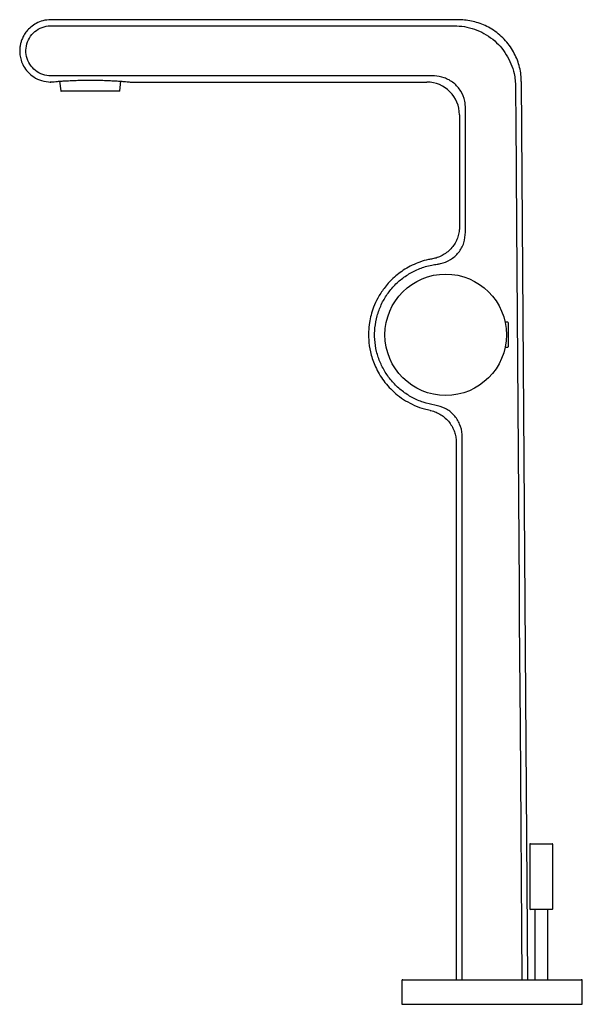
# Model space of a CAD drawing. Header units: millimetres. Extents: x 4047.256 to 4047.428, y 2132.79 to 2133.09.
import ezdxf

# ---------------------------------------------------------------- set-up
doc = ezdxf.new("R2010")
doc.units = ezdxf.units.MM
doc.layers.add('SANINDUSA', color=3, linetype='Continuous')

msp = doc.modelspace()

# ---------------------------------------------------------------- linework, layer by layer
at = {"layer": 'SANINDUSA'}
for p, q in [((4047.39005221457, 2133.090257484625), (4047.265602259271, 2133.090257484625)), ((4047.265623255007, 2133.088403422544), (4047.388485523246, 2133.088403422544)), ((4047.382122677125, 2133.073111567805), (4047.265623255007, 2133.073111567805)), ((4047.268272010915, 2133.071508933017), (4047.268660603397, 2133.068545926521)), ((4047.286583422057, 2133.068545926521), (4047.286972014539, 2133.071508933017)), ((4047.289827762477, 2133.071257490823), (4047.38012325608, 2133.071257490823)), ((4047.410953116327, 2132.797757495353), (4047.409052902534, 2133.071388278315)), ((4047.286484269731, 2133.068458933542), (4047.268759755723, 2133.068458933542)), ((4047.391977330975, 2133.025543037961), (4047.391977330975, 2133.063256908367)), ((4047.390123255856, 2133.061257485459), (4047.390123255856, 2133.027206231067)), ((4047.404821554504, 2132.998057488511), (4047.404027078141, 2132.998057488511)), ((4047.404921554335, 2132.997957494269), (4047.404921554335, 2132.995813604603)), ((4047.404921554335, 2132.995813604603), (4047.404921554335, 2132.990557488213)), ((4047.404027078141, 2132.990457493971), (4047.404821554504, 2132.990457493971)), ((4047.404027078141, 2132.990457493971), (4047.404037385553, 2132.990457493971)), ((4047.389123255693, 2132.961486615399), (4047.389123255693, 2132.797757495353)), ((4047.390962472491, 2132.797757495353), (4047.390962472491, 2132.96310949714)), ((4047.411544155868, 2132.838978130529), (4047.411544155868, 2132.819378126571)), ((4047.411744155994, 2132.839178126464), (4047.41582024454, 2132.839178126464)), ((4047.41582024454, 2132.839178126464), (4047.418344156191, 2132.839178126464)), ((4047.418544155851, 2132.819378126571), (4047.418544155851, 2132.838978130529)), ((4047.418344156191, 2132.819178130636), (4047.411744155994, 2132.819178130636)), ((4047.413044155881, 2132.819178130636), (4047.413044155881, 2132.797757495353)), ((4047.417044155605, 2132.797757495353), (4047.417044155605, 2132.819178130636)), ((4047.372544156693, 2132.797457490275), (4047.372544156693, 2132.790257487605)), ((4047.372844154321, 2132.797757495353), (4047.427244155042, 2132.797757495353)), ((4047.427544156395, 2132.790257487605), (4047.427544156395, 2132.797457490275)), ((4047.372544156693, 2132.790257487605), (4047.427544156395, 2132.790257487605))]:
    msp.add_line(p, q, dxfattribs=at)
at = {"layer": 'SANINDUSA', "flags": 128}
msp.add_lwpolyline([(4047.407208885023, 2133.069811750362), (4047.407222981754, 2133.067811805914), (4047.407279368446, 2133.059811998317), (4047.407504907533, 2133.027812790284), (4047.408284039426, 2132.917257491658), (4047.408298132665, 2132.915257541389), (4047.408354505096, 2132.907257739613), (4047.408579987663, 2132.875258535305), (4047.409126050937, 2132.797757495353)], dxfattribs=at)
at = {"layer": 'SANINDUSA'}
msp.add_circle((4047.385921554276, 2132.994257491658), 0.01850000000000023, dxfattribs=at)
for centre, radius, start, end in [((4047.380123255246, 2133.061257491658), 0.009999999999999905, 0.04062384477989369, 89.90518006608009), ((4047.268759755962, 2133.068558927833), 9.999999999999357e-05, 187.4715591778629, 270), ((4047.286484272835, 2133.068558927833), 9.999999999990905e-05, 270, 352.5284408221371), ((4047.404821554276, 2132.997957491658), 0.0001000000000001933, 0, 90), ((4047.404821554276, 2132.990557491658), 0.0001000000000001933, 270, 0), ((4047.411744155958, 2132.838978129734), 0.0002000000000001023, 90, 180), ((4047.418344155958, 2132.838978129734), 0.0002000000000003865, 0, 90), ((4047.411744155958, 2132.819378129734), 0.0001999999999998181, 180, 270), ((4047.418344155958, 2132.819378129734), 0.0002000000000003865, 270, 0), ((4047.372844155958, 2132.797457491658), 0.0003000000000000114, 90, 180), ((4047.427244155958, 2132.797457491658), 0.0003000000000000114, 0, 90)]:
    msp.add_arc(centre, radius, start, end, dxfattribs=at)
for points, knots in [([(4047.265623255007, 2133.090257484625), (4047.26480855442, 2133.09019691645), (4047.263252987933, 2133.090081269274), (4047.261170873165, 2133.089232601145), (4047.259507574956, 2133.088110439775), (4047.258257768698, 2133.086834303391), (4047.257376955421, 2133.085547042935), (4047.256796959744, 2133.084343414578), (4047.256436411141, 2133.083251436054), (4047.256206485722, 2133.082164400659), (4047.256092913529, 2133.080942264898), (4047.256165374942, 2133.079484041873), (4047.256526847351, 2133.077822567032), (4047.25729307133, 2133.076039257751), (4047.258563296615, 2133.074260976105), (4047.260406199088, 2133.072692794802), (4047.262818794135, 2133.071503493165), (4047.264662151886, 2133.071341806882), (4047.265623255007, 2133.071257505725)], [0, 0, 0, 0, 0.08183029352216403, 0.1562444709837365, 0.2232592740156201, 0.2828394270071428, 0.3349929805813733, 0.3797005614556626, 0.4169645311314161, 0.4505561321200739, 0.4914206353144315, 0.540248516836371, 0.5970415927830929, 0.6617731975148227, 0.7344536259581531, 0.8150604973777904, 0.9035749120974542, 1, 1, 1, 1]), ([(4047.408964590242, 2133.071384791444), (4047.40895802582, 2133.071901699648), (4047.408941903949, 2133.073171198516), (4047.40861039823, 2133.075181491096), (4047.408008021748, 2133.077383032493), (4047.40712836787, 2133.079511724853), (4047.405994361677, 2133.08152883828), (4047.404581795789, 2133.083449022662), (4047.402909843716, 2133.085203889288), (4047.40101670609, 2133.08673358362), (4047.399012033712, 2133.087973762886), (4047.39693741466, 2133.088929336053), (4047.394830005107, 2133.089617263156), (4047.392724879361, 2133.09002864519), (4047.391129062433, 2133.090207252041), (4047.390245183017, 2133.090181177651), (4047.39005317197, 2133.090175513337)], [0, 0, 0, 0, 0.05238392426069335, 0.128652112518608, 0.2057991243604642, 0.28351893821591, 0.3616127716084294, 0.439943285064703, 0.5246936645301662, 0.6067226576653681, 0.6861373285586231, 0.7631520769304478, 0.8378779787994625, 0.9103471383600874, 0.9805241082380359, 1, 1, 1, 1]), ([(4047.265623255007, 2133.073111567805), (4047.264773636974, 2133.073194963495), (4047.263074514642, 2133.07336174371), (4047.260809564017, 2133.074662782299), (4047.259077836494, 2133.076582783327), (4047.25807336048, 2133.078993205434), (4047.257916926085, 2133.081608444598), (4047.258636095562, 2133.084136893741), (4047.260155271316, 2133.086285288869), (4047.262295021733, 2133.087792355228), (4047.264239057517, 2133.088357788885), (4047.265357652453, 2133.088394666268), (4047.265623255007, 2133.088403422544)], [0, 0, 0, 0, 0.106381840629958, 0.2127494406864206, 0.319499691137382, 0.4268340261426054, 0.5347516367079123, 0.6430284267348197, 0.7513173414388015, 0.859270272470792, 0.9665847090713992, 1, 1, 1, 1]), ([(4047.388485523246, 2133.088403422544), (4047.38952905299, 2133.08835269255), (4047.391645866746, 2133.088249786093), (4047.3947201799, 2133.087433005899), (4047.397646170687, 2133.086134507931), (4047.400274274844, 2133.084370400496), (4047.402577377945, 2133.082178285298), (4047.404449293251, 2133.079666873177), (4047.405886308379, 2133.07685750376), (4047.406712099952, 2133.07422057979), (4047.407129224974, 2133.071844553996), (4047.407182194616, 2133.070492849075), (4047.407208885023, 2133.069811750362)], [0, 0, 0, 0, 0.1068625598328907, 0.2167721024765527, 0.3237191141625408, 0.4338328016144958, 0.5394784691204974, 0.648206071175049, 0.7533417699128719, 0.8614646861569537, 0.9301946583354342, 1, 1, 1, 1]), ([(4047.391977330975, 2133.063256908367), (4047.391931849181, 2133.063996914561), (4047.391819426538, 2133.065826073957), (4047.390667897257, 2133.068590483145), (4047.388460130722, 2133.071114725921), (4047.385593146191, 2133.072687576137), (4047.383361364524, 2133.07310107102), (4047.382244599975, 2133.073110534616), (4047.382122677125, 2133.073111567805)], [0, 0, 0, 0, 0.1433881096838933, 0.3544290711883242, 0.5668816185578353, 0.7831952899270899, 0.9763303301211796, 1, 1, 1, 1]), ([(4047.26550805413, 2133.07127155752), (4047.265462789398, 2133.07126769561), (4047.265378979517, 2133.071260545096), (4047.265546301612, 2133.071274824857), (4047.265623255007, 2133.071281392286)], [0, 0, 0, 0, 0.5400882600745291, 0.9999999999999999, 0.9999999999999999, 0.9999999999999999, 0.9999999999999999]), ([(4047.265623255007, 2133.071281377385), (4047.265791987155, 2133.07129714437), (4047.26613436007, 2133.071329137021), (4047.267059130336, 2133.071409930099), (4047.26826783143, 2133.071505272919), (4047.269736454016, 2133.071605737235), (4047.271442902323, 2133.071700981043), (4047.27331056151, 2133.071778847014), (4047.275318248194, 2133.071831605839), (4047.277369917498, 2133.071852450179), (4047.279444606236, 2133.071839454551), (4047.281445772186, 2133.071794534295), (4047.283355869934, 2133.07172204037), (4047.285089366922, 2133.071631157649), (4047.286629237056, 2133.071530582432), (4047.287902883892, 2133.071433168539), (4047.288901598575, 2133.071347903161), (4047.289551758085, 2133.071288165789), (4047.289869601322, 2133.07125773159), (4047.289837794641, 2133.071260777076), (4047.289827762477, 2133.071261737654)], [0, 0, 0, 0, 0.05652820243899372, 0.1147008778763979, 0.1712274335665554, 0.2293854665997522, 0.2860417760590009, 0.3443446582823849, 0.4009216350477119, 0.4591528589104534, 0.5155018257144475, 0.5734869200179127, 0.6298156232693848, 0.6877654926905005, 0.7443122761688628, 0.8024914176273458, 0.8591555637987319, 0.9174717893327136, 0.9739697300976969, 1, 1, 1, 1]), ([(4047.390119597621, 2133.027210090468), (4047.390099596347, 2133.026707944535), (4047.390057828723, 2133.025659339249), (4047.389666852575, 2133.024092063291), (4047.389021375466, 2133.022554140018), (4047.388091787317, 2133.021097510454), (4047.386914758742, 2133.01981495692), (4047.385551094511, 2133.018770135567), (4047.384117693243, 2133.018022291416), (4047.382889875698, 2133.017573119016), (4047.382138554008, 2133.017452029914), (4047.381888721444, 2133.01741176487)], [0, 0, 0, 0, 0.1084385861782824, 0.2264466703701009, 0.3462715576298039, 0.4670456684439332, 0.597284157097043, 0.719820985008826, 0.835567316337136, 0.9453221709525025, 1, 1, 1, 1]), ([(4047.383326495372, 2133.015758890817), (4047.383660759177, 2133.01580874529), (4047.385071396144, 2133.016019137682), (4047.387460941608, 2133.01699922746), (4047.389966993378, 2133.019212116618), (4047.391664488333, 2133.022184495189), (4047.39187302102, 2133.024423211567), (4047.391977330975, 2133.025543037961)], [0, 0, 0, 0, 0.07116190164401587, 0.3003125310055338, 0.530854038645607, 0.7653289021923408, 1, 1, 1, 1]), ([(4047.381895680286, 2133.017377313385), (4047.381490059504, 2133.017316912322), (4047.380182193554, 2133.017122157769), (4047.377291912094, 2133.016222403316), (4047.373535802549, 2133.014444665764), (4047.369890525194, 2133.011634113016), (4047.367161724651, 2133.008599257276), (4047.365237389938, 2133.005596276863), (4047.363967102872, 2133.002821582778), (4047.363163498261, 2133.000319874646), (4047.362637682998, 2132.99783304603), (4047.362357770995, 2132.995036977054), (4047.362457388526, 2132.991697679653), (4047.363167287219, 2132.987875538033), (4047.364727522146, 2132.983724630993), (4047.366873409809, 2132.980294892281), (4047.369178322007, 2132.977676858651), (4047.371277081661, 2132.975790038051), (4047.373702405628, 2132.974092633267), (4047.376449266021, 2132.972676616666), (4047.378977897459, 2132.971703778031), (4047.380614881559, 2132.971396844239), (4047.381195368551, 2132.971288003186)], [0, 0, 0, 0, 0.01892258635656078, 0.0610131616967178, 0.139193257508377, 0.209550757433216, 0.2720752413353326, 0.3267632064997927, 0.3736049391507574, 0.4125977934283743, 0.4478640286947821, 0.4907969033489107, 0.5420498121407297, 0.60161639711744, 0.6694872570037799, 0.7456565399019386, 0.7869157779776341, 0.830256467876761, 0.8756766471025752, 0.9231786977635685, 0.9727585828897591, 1, 1, 1, 1]), ([(4047.382629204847, 2132.972851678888), (4047.381435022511, 2132.973096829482), (4047.379046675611, 2132.973587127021), (4047.375680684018, 2132.975063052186), (4047.372604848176, 2132.977051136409), (4047.369900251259, 2132.97952947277), (4047.367659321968, 2132.982432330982), (4047.365926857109, 2132.985665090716), (4047.36477375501, 2132.989145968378), (4047.364209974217, 2132.992767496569), (4047.364274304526, 2132.996430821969), (4047.364939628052, 2133.000033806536), (4047.366212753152, 2133.0034705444), (4047.368033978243, 2133.00665294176), (4047.3703744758, 2133.009476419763), (4047.373147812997, 2133.011876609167), (4047.376291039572, 2133.013768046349), (4047.379191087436, 2133.014906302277), (4047.381562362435, 2133.015505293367), (4047.382774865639, 2133.015679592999), (4047.383326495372, 2133.015758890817)], [0, 0, 0, 0, 0.05879810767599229, 0.1175953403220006, 0.1763937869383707, 0.2351926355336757, 0.294021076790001, 0.3528506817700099, 0.411647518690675, 0.4704442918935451, 0.5291865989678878, 0.5879278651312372, 0.6467224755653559, 0.7055165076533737, 0.7643402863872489, 0.82316480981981, 0.8819887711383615, 0.9408136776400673, 0.9730731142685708, 1, 1, 1, 1]), ([(4047.381184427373, 2132.971212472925), (4047.381265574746, 2132.971200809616), (4047.381887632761, 2132.971111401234), (4047.3830106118, 2132.970691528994), (4047.384495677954, 2132.969939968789), (4047.385871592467, 2132.968893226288), (4047.387056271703, 2132.967620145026), (4047.387983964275, 2132.966179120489), (4047.38862903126, 2132.964692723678), (4047.388993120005, 2132.963209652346), (4047.389140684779, 2132.962136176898), (4047.389113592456, 2132.961572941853), (4047.389109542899, 2132.961488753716)], [0, 0, 0, 0, 0.01814339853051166, 0.1390833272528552, 0.2618157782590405, 0.3854859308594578, 0.518581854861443, 0.6438818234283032, 0.7623104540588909, 0.8746695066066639, 0.9812665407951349, 1, 1, 1, 1]), ([(4047.390962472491, 2132.96310949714), (4047.390957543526, 2132.963355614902), (4047.390930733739, 2132.96469430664), (4047.390342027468, 2132.967111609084), (4047.388537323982, 2132.969916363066), (4047.385877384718, 2132.972036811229), (4047.383712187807, 2132.972579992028), (4047.382629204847, 2132.972851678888)], [0, 0, 0, 0, 0.05304668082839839, 0.288533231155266, 0.5235187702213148, 0.7616747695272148, 0.9999999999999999, 0.9999999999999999, 0.9999999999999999, 0.9999999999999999])]:
    msp.add_open_spline(points, degree=3, knots=knots, dxfattribs=at)

doc.saveas('drawing.dxf')
